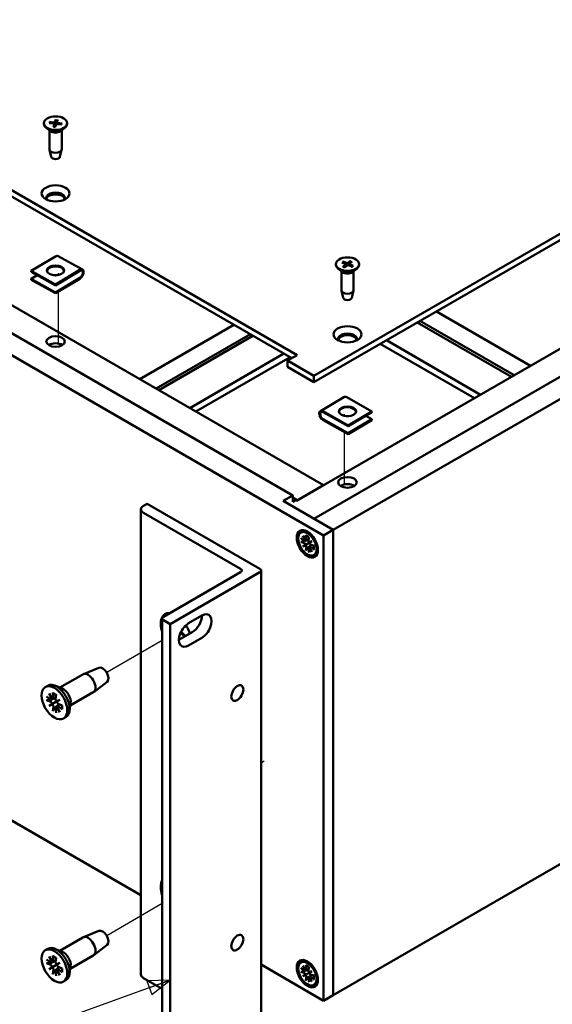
# Model space of a CAD drawing. Header units: millimetres. Extents: x 4 to 1435, y 25 to 906.
# Tile 12 of 14: x 1067 to 1187, y 558 to 780. Entities that reach past the tile are written whole.
import ezdxf

# ---------------------------------------------------------------- set-up
doc = ezdxf.new("R2010")
doc.units = ezdxf.units.MM
doc.header["$LTSCALE"] = 1.666667
for name, color, linetype, lineweight in [('Symbol (ANSI)', 7, 'Continuous', 25), ('Tweak Trail (ANSI)', 7, 'Continuous', 25), ('Visible (ANSI)', 7, 'Continuous', 50)]:
    doc.layers.add(name, color=color, linetype=linetype, lineweight=lineweight)
doc.styles.add('Note Text (ANSI)', font='tahoma.ttf')
doc.dimstyles.new('Default - mm (ANSI)$7', dxfattribs={"dimscale": 1.666667, "dimtxt": 5, "dimasz": 3, "dimexe": 3.175, "dimexo": 1.6002, "dimgap": 0.8, "dimtad": 0, "dimtih": 1, "dimtoh": 1, "dimrnd": 1e-08, "dimzin": 0, "dimdsep": 46, "dimtxsty": 'Note Text (ANSI)', "dimcen": 0.09, "dimdle": 10, "dimclrd": 256, "dimclre": 256, "dimclrt": 256, "dimadec": 1, "dimazin": 0, "dimtfac": 0.6096, "dimtofl": 0, "dimtmove": 0, "dimatfit": 3, "dimldrblk": 'Filled-1', "dimfxl": 1, "dimtolj": 1, "dimtzin": 0, "dimlwd": -1, "dimlwe": -1, "dimarcsym": 0})

# ---------------------------------------------------------------- blocks, each defined once
blk = doc.blocks.new('Filled-1')
at = {"color": 0}
for p, q in [((0, 0), (-1, 0.333)), ((-1, 0.333), (-1, -0.333)), ((-1, 0), (0, 0)), ((-1, -0.333), (0, 0))]:
    blk.add_line(p, q, dxfattribs=at)
at = {"color": 0, "flags": 128}
blk.add_lwpolyline([(-1, -0.333), (0, 0), (-1, 0.333), (-1, -0.333)], dxfattribs=at)
at = {"color": 0}
blk.add_solid([(-1, -0.333), (0, 0), (-1, 0.333), (-1, -0.333)], dxfattribs=at)

msp = doc.modelspace()

# ---------------------------------------------------------------- linework, layer by layer
at = {"layer": 'Tweak Trail (ANSI)'}
for p, q in [((1076.105, 722.386), (1076.105, 722.785)), ((1076.105, 706.999), (1076.105, 718.688)), ((1140.458, 690.69), (1140.458, 691.072)), ((1140.458, 675.287), (1140.458, 687.074)), ((1104.96, 643.358), (1104.111, 642.868)), ((1099.471, 640.189), (1086.961, 632.966)), ((1122.413, 613.027), (1121.675, 612.601)), ((1099.471, 581.008), (1086.961, 573.785))]:
    msp.add_line(p, q, dxfattribs=at)
at = {"layer": 'Visible (ANSI)'}
for p, q in [((1133.576, 699.733), (1272.313, 779.833)), ((1272.313, 778.412), (1133.576, 698.312)), ((1012.47, 772.159), (1129.833, 704.399)), ((1128.603, 703.689), (1012.47, 770.738)), ((1072.834, 756.551), (1072.834, 756.423)), ((1074.351, 754.737), (1073.345, 755.525)), ((1073.992, 756.585), (1074.99, 756.46)), ((1074.075, 756.834), (1075.082, 756.736)), ((1074.969, 755.753), (1075.137, 756.334)), ((1075.14, 756.354), (1075.153, 755.74)), ((1075.516, 757.397), (1075.3, 756.821)), ((1075.375, 755.798), (1075.359, 755.723)), ((1075.4, 755.705), (1075.616, 756.281)), ((1075.776, 756.751), (1075.767, 756.366)), ((1075.947, 757.349), (1075.778, 756.768)), ((1076.84, 756.269), (1075.834, 756.366)), ((1076.923, 756.518), (1075.926, 756.643)), ((1076.565, 754.737), (1077.57, 755.525)), ((1078.082, 756.551), (1078.082, 756.423)), ((1074.083, 754.947), (1074.083, 750.697)), ((1076.833, 754.947), (1076.833, 750.697)), ((1074.498, 748.955), (1074.096, 750.586)), ((1076.418, 748.955), (1076.819, 750.586)), ((1129.676, 671.593), (1263.355, 748.773)), ((1133.576, 667.57), (1273.338, 748.262)), ((1137.916, 665.064), (1277.679, 745.756)), ((996.851, 744.002), (1135.746, 663.811)), ((1019.415, 742.261), (1135.753, 675.094)), ((1012.47, 739.996), (1128.808, 672.828)), ((1075.463, 726.596), (1069.992, 723.322)), ((1081.514, 723.623), (1076.054, 726.665)), ((1138.503, 724.851), (1138.503, 724.723)), ((1139.834, 725.251), (1140.637, 724.887)), ((1140.082, 724.256), (1140.674, 724.736)), ((1140.097, 725.454), (1140.929, 725.112)), ((1140.434, 724.104), (1141.064, 724.568)), ((1140.71, 724.801), (1140.72, 724.314)), ((1141.82, 725.597), (1141.189, 725.134)), ((1142.156, 724.248), (1141.325, 724.589)), ((1141.544, 724.903), (1141.536, 724.503)), ((1142.171, 725.445), (1141.579, 724.965)), ((1142.42, 724.451), (1141.617, 724.815)), ((1143.751, 724.851), (1143.751, 724.723)), ((1075.453, 720.28), (1069.992, 723.322)), ((1069.992, 723.322), (1069.992, 723.12)), ((1075.453, 720.078), (1069.992, 723.12)), ((1071.358, 722.359), (1069.992, 721.542)), ((1074.358, 724.154), (1073.83, 723.838)), ((1075.453, 720.28), (1080.923, 723.553)), ((1080.923, 723.351), (1075.453, 720.078)), ((1140.02, 723.037), (1139.015, 723.824)), ((1139.752, 723.247), (1139.752, 718.997)), ((1142.234, 723.037), (1143.239, 723.824)), ((1142.502, 723.247), (1142.502, 718.997)), ((1075.453, 718.5), (1069.992, 721.542)), ((1069.992, 721.542), (1069.992, 721.34)), ((1075.453, 718.297), (1069.992, 721.34)), ((1075.453, 718.5), (1080.923, 721.773)), ((1080.923, 721.571), (1075.453, 718.297)), ((1075.453, 720.078), (1075.453, 720.28)), ((1075.453, 718.297), (1075.453, 718.5)), ((1140.167, 717.254), (1139.766, 718.885)), ((1142.087, 717.254), (1142.488, 718.885)), ((1182.313, 701.983), (1161.123, 714.217)), ((1115.577, 711.21), (1094.387, 698.976)), ((1178.025, 699.507), (1156.835, 711.741)), ((1178.608, 699.844), (1157.419, 712.078)), ((1119.281, 709.071), (1098.092, 696.837)), ((1119.865, 708.734), (1098.675, 696.5)), ((1169.671, 694.684), (1148.481, 706.918)), ((1171.06, 695.486), (1149.87, 707.72)), ((1126.83, 704.713), (1105.64, 692.479)), ((1129.833, 704.399), (1127.663, 703.147)), ((1128.219, 703.911), (1107.029, 691.677)), ((1127.663, 703.147), (1133.576, 699.733)), ((1127.663, 701.726), (1127.663, 703.147)), ((1133.576, 698.312), (1127.663, 701.726)), ((1133.576, 698.312), (1133.576, 699.733)), ((1140.33, 694.946), (1135.038, 691.806)), ((1146.596, 691.722), (1140.949, 694.894)), ((1135.658, 691.753), (1141.305, 688.581)), ((1141.305, 688.379), (1135.658, 691.551)), ((1146.596, 691.722), (1141.305, 688.581)), ((1146.596, 691.52), (1141.305, 688.379)), ((1142.844, 692.049), (1141.969, 692.54)), ((1146.596, 691.52), (1146.596, 691.722)), ((1135.658, 689.973), (1141.305, 686.801)), ((1141.305, 686.599), (1135.658, 689.77)), ((1146.596, 689.941), (1141.305, 686.801)), ((1146.596, 689.739), (1141.305, 686.599)), ((1146.596, 689.941), (1145.23, 690.709)), ((1146.596, 689.739), (1146.596, 689.941)), ((1141.305, 688.581), (1141.305, 688.379)), ((1141.305, 686.801), (1141.305, 686.599)), ((1129.676, 671.585), (1135.753, 675.094)), ((1126.638, 671.575), (1128.808, 672.828)), ((1137.916, 665.064), (1126.638, 671.575)), ((1128.808, 672.828), (1128.808, 671.385)), ((1128.808, 672.387), (1129.676, 671.886)), ((1128.808, 671.385), (1129.676, 671.886)), ((1129.676, 671.886), (1129.676, 671.585)), ((1094.663, 669.708), (1094.663, 565.059)), ((1096.032, 670.961), (1095.229, 670.498)), ((1095.229, 668.919), (1117.051, 656.32)), ((1121.391, 656.32), (1096.032, 670.961)), ((1133.576, 667.57), (1137.916, 665.064)), ((1130.639, 664.467), (1131.014, 664.683)), ((1135.746, 663.811), (1137.916, 665.064)), ((1137.916, 560.415), (1137.916, 665.064)), ((1137.916, 665.064), (1137.916, 560.415)), ((1130.599, 663.234), (1131.402, 662.584)), ((1130.599, 662.372), (1131.402, 662.093)), ((1131.069, 663.722), (1131.738, 662.696)), ((1131.623, 662.629), (1131.069, 663.722)), ((1131.563, 662.542), (1132.366, 662.897)), ((1131.727, 663.885), (1131.887, 662.864)), ((1131.744, 661.731), (1132.709, 662.288)), ((1131.827, 662.695), (1132.373, 662.936)), ((1132.473, 663.454), (1132.312, 662.619)), ((1132.461, 662.278), (1133.131, 662.532)), ((1133.131, 662.532), (1132.577, 662.078)), ((1133.131, 662.532), (1132.708, 662.288)), ((1135.746, 559.162), (1135.746, 663.811)), ((1131.069, 661.341), (1131.623, 661.794)), ((1131.069, 661.341), (1131.744, 661.731)), ((1131.738, 661.594), (1131.069, 661.341)), ((1131.727, 660.419), (1131.887, 661.254)), ((1132.473, 659.988), (1132.312, 661.008)), ((1132.356, 661.168), (1133.065, 661.686)), ((1133.131, 660.15), (1132.461, 661.177)), ((1132.577, 661.244), (1133.131, 660.15)), ((1132.62, 661.321), (1133.103, 661.673)), ((1133.601, 661.501), (1132.797, 661.779)), ((1133.601, 660.639), (1132.797, 661.288)), ((1133.561, 659.406), (1133.936, 659.623)), ((1121.675, 655.926), (1121.675, 551.276)), ((1117.051, 655.531), (1099.754, 645.545)), ((1101.241, 643.897), (1121.391, 655.531)), ((1099.471, 645.15), (1099.471, 540.501)), ((1099.754, 644.755), (1101.241, 643.897)), ((1105.39, 644.087), (1108.377, 645.812)), ((1101.241, 643.897), (1101.241, 539.248)), ((1103.22, 640.328), (1106.207, 642.053)), ((1108.377, 640.8), (1105.39, 639.075)), ((1137.916, 560.415), (1277.679, 641.107)), ((996.851, 639.353), (1094.663, 582.881)), ((1085.219, 634.052), (1081.718, 632.624)), ((1076.433, 629.581), (1081.622, 632.577)), ((1073.157, 629.717), (1073.692, 630.026)), ((1076.969, 629.365), (1075.303, 630.035)), ((1087.03, 630.914), (1084.043, 628.597)), ((1073.433, 627.623), (1074.375, 626.925)), ((1073.986, 628.282), (1074.752, 627.085)), ((1074.64, 627.02), (1073.986, 628.282)), ((1074.561, 626.882), (1075.474, 627.286)), ((1074.833, 628.432), (1074.967, 627.267)), ((1074.891, 627.072), (1075.481, 627.333)), ((1075.57, 628.007), (1075.436, 626.996)), ((1075.651, 626.566), (1076.417, 626.878)), ((1076.417, 626.878), (1075.763, 626.372)), ((1076.417, 626.878), (1075.903, 626.582)), ((1078.765, 625.541), (1083.955, 628.537)), ((1073.433, 626.773), (1074.375, 626.383)), ((1073.986, 625.475), (1074.64, 625.982)), ((1073.986, 625.475), (1074.745, 625.913)), ((1074.752, 625.788), (1073.986, 625.475)), ((1074.745, 625.913), (1075.903, 626.582)), ((1074.833, 624.347), (1074.967, 625.358)), ((1075.57, 623.921), (1075.436, 625.087)), ((1075.492, 625.27), (1076.299, 625.859)), ((1076.417, 624.072), (1075.651, 625.268)), ((1075.763, 625.333), (1076.417, 624.072)), ((1075.821, 625.46), (1076.342, 625.84)), ((1076.97, 625.581), (1076.028, 625.97)), ((1076.97, 624.73), (1076.028, 625.428)), ((1078.846, 626.113), (1078.594, 624.336)), ((1077.246, 622.636), (1077.78, 622.945)), ((1085.219, 574.871), (1081.718, 573.443)), ((1076.433, 570.4), (1081.622, 573.396)), ((1087.03, 571.734), (1084.043, 569.416)), ((1073.157, 570.536), (1073.692, 570.845)), ((1074.833, 569.251), (1074.967, 568.086)), ((1076.969, 570.184), (1075.303, 570.855)), ((1078.765, 566.36), (1083.955, 569.356)), ((1073.433, 568.442), (1074.375, 567.744)), ((1073.433, 567.592), (1074.375, 567.202)), ((1073.986, 569.101), (1074.752, 567.904)), ((1074.64, 567.84), (1073.986, 569.101)), ((1074.561, 567.701), (1075.474, 568.105)), ((1074.745, 566.732), (1075.903, 567.401)), ((1074.891, 567.891), (1075.481, 568.152)), ((1075.57, 568.826), (1075.436, 567.815)), ((1075.651, 567.385), (1076.417, 567.698)), ((1076.417, 567.698), (1075.763, 567.191)), ((1076.417, 567.698), (1075.903, 567.401)), ((1121.675, 567.286), (1135.746, 559.162)), ((1130.639, 567.777), (1131.014, 567.993)), ((1131.069, 567.032), (1131.738, 566.006)), ((1131.623, 565.939), (1131.069, 567.032)), ((1131.727, 567.195), (1131.887, 566.174)), ((1073.986, 566.294), (1074.64, 566.801)), ((1073.986, 566.294), (1074.745, 566.732)), ((1074.752, 566.607), (1073.986, 566.294)), ((1074.833, 565.166), (1074.967, 566.177)), ((1075.57, 564.741), (1075.436, 565.906)), ((1075.492, 566.089), (1076.299, 566.678)), ((1076.417, 564.891), (1075.651, 566.087)), ((1075.763, 566.152), (1076.417, 564.891)), ((1075.821, 566.279), (1076.342, 566.66)), ((1076.97, 566.4), (1076.028, 566.789)), ((1076.97, 565.549), (1076.028, 566.248)), ((1078.846, 566.932), (1078.594, 565.155)), ((1130.599, 566.544), (1131.402, 565.895)), ((1130.599, 565.682), (1131.402, 565.403)), ((1131.069, 564.651), (1131.623, 565.104)), ((1131.069, 564.651), (1131.744, 565.041)), ((1131.738, 564.904), (1131.069, 564.651)), ((1131.563, 565.852), (1132.366, 566.207)), ((1131.744, 565.041), (1132.709, 565.598)), ((1131.827, 566.005), (1132.373, 566.246)), ((1132.473, 566.764), (1132.312, 565.929)), ((1132.356, 564.478), (1133.065, 564.996)), ((1132.461, 565.588), (1133.131, 565.842)), ((1133.131, 565.842), (1132.577, 565.388)), ((1132.62, 564.631), (1133.103, 564.983)), ((1133.131, 565.842), (1132.708, 565.598)), ((1133.601, 564.811), (1132.797, 565.089)), ((1077.246, 563.455), (1077.78, 563.764)), ((1095.229, 564.27), (1099.471, 561.821)), ((1131.727, 563.729), (1131.887, 564.564)), ((1132.473, 563.298), (1132.312, 564.318)), ((1133.131, 563.46), (1132.461, 564.487)), ((1132.577, 564.554), (1133.131, 563.46)), ((1133.601, 563.949), (1132.797, 564.598)), ((1133.561, 562.716), (1133.936, 562.933)), ((1137.916, 560.415), (1135.746, 559.162))]:
    msp.add_line(p, q, dxfattribs=at)
at = {"layer": 'Visible (ANSI)', "flags": 128}
for points in [[(1074.075, 756.834), (1074.079, 756.833), (1074.083, 756.833), (1074.087, 756.832), (1074.091, 756.831), (1074.095, 756.83), (1074.099, 756.828), (1074.103, 756.827), (1074.107, 756.826), (1074.111, 756.824), (1074.114, 756.822), (1074.118, 756.82), (1074.121, 756.818), (1074.125, 756.816), (1074.128, 756.814), (1074.132, 756.811), (1074.135, 756.809), (1074.138, 756.806), (1074.14, 756.804), (1074.143, 756.801), (1074.145, 756.798), (1074.148, 756.795), (1074.15, 756.792), (1074.152, 756.789), (1074.154, 756.785)], [(1074.289, 756.547), (1074.284, 756.557), (1074.278, 756.566), (1074.273, 756.576), (1074.268, 756.585), (1074.262, 756.595), (1074.257, 756.604), (1074.251, 756.614), (1074.246, 756.624), (1074.24, 756.633), (1074.235, 756.643), (1074.229, 756.653), (1074.224, 756.663), (1074.218, 756.673), (1074.212, 756.683), (1074.207, 756.693), (1074.201, 756.703), (1074.195, 756.713), (1074.189, 756.723), (1074.184, 756.733), (1074.178, 756.744), (1074.172, 756.754), (1074.166, 756.765), (1074.16, 756.775), (1074.154, 756.786)], [(1074.969, 755.753), (1074.969, 755.754), (1074.969, 755.755), (1074.97, 755.757), (1074.97, 755.758), (1074.971, 755.759), (1074.971, 755.76), (1074.971, 755.761), (1074.972, 755.762), (1074.972, 755.763), (1074.973, 755.764), (1074.973, 755.765), (1074.973, 755.765), (1074.974, 755.766), (1074.974, 755.767), (1074.974, 755.767), (1074.975, 755.768), (1074.975, 755.768), (1074.976, 755.768), (1074.976, 755.769), (1074.976, 755.769), (1074.977, 755.769), (1074.977, 755.769), (1074.977, 755.769), (1074.978, 755.769)], [(1075.406, 755.721), (1075.188, 755.736), (1074.978, 755.769)], [(1075.499, 757.312), (1075.492, 757.224), (1075.485, 757.139), (1075.479, 757.057), (1075.472, 756.977), (1075.466, 756.9), (1075.46, 756.825), (1075.454, 756.753), (1075.448, 756.683), (1075.443, 756.615), (1075.437, 756.549), (1075.432, 756.485), (1075.427, 756.423), (1075.422, 756.363), (1075.417, 756.304), (1075.412, 756.247), (1075.408, 756.192), (1075.403, 756.138), (1075.399, 756.085), (1075.395, 756.034), (1075.391, 755.985), (1075.387, 755.936), (1075.383, 755.889), (1075.379, 755.843), (1075.375, 755.798)], [(1075.499, 757.312), (1075.5, 757.316), (1075.5, 757.32), (1075.501, 757.324), (1075.501, 757.329), (1075.502, 757.333), (1075.502, 757.337), (1075.503, 757.34), (1075.503, 757.344), (1075.504, 757.348), (1075.504, 757.352), (1075.505, 757.356), (1075.506, 757.36), (1075.507, 757.364), (1075.507, 757.367), (1075.508, 757.371), (1075.509, 757.374), (1075.51, 757.377), (1075.51, 757.381), (1075.511, 757.384), (1075.512, 757.387), (1075.513, 757.39), (1075.514, 757.392), (1075.515, 757.395), (1075.516, 757.397)], [(1076.845, 756.487), (1076.839, 756.478), (1076.833, 756.469), (1076.827, 756.46), (1076.821, 756.451), (1076.815, 756.442), (1076.81, 756.433), (1076.804, 756.425), (1076.798, 756.416), (1076.793, 756.407), (1076.787, 756.398), (1076.781, 756.39), (1076.776, 756.381), (1076.77, 756.373), (1076.765, 756.364), (1076.759, 756.356), (1076.754, 756.347), (1076.748, 756.339), (1076.743, 756.33), (1076.737, 756.322), (1076.732, 756.314), (1076.727, 756.306), (1076.721, 756.297), (1076.716, 756.289), (1076.711, 756.281)], [(1076.845, 756.487), (1076.847, 756.49), (1076.849, 756.493), (1076.851, 756.495), (1076.853, 756.498), (1076.856, 756.5), (1076.859, 756.502), (1076.861, 756.504), (1076.864, 756.506), (1076.867, 756.508), (1076.87, 756.51), (1076.874, 756.511), (1076.877, 756.513), (1076.881, 756.514), (1076.884, 756.515), (1076.888, 756.516), (1076.892, 756.517), (1076.895, 756.517), (1076.899, 756.518), (1076.903, 756.518), (1076.907, 756.518), (1076.911, 756.519), (1076.915, 756.518), (1076.919, 756.518), (1076.923, 756.518)], [(1140.082, 724.256), (1140.084, 724.258), (1140.086, 724.259), (1140.087, 724.26), (1140.089, 724.261), (1140.091, 724.262), (1140.093, 724.263), (1140.094, 724.264), (1140.096, 724.265), (1140.098, 724.266), (1140.099, 724.266), (1140.101, 724.267), (1140.103, 724.267), (1140.104, 724.267), (1140.106, 724.268), (1140.107, 724.268), (1140.109, 724.268), (1140.11, 724.268), (1140.112, 724.267), (1140.113, 724.267), (1140.115, 724.267), (1140.116, 724.266), (1140.117, 724.266), (1140.119, 724.265), (1140.12, 724.265)], [(1140.097, 725.454), (1140.101, 725.452), (1140.104, 725.451), (1140.107, 725.449), (1140.111, 725.447), (1140.114, 725.445), (1140.117, 725.443), (1140.121, 725.44), (1140.124, 725.438), (1140.127, 725.436), (1140.13, 725.433), (1140.133, 725.43), (1140.135, 725.427), (1140.138, 725.424), (1140.141, 725.421), (1140.144, 725.418), (1140.146, 725.415), (1140.149, 725.411), (1140.151, 725.408), (1140.153, 725.405), (1140.155, 725.401), (1140.157, 725.398), (1140.159, 725.394), (1140.161, 725.39), (1140.162, 725.386)], [(1140.454, 724.119), (1140.276, 724.185), (1140.12, 724.265)], [(1140.303, 725.038), (1140.297, 725.052), (1140.292, 725.065), (1140.286, 725.079), (1140.281, 725.092), (1140.275, 725.106), (1140.27, 725.12), (1140.264, 725.134), (1140.258, 725.148), (1140.253, 725.162), (1140.247, 725.177), (1140.241, 725.191), (1140.235, 725.205), (1140.229, 725.22), (1140.223, 725.235), (1140.218, 725.249), (1140.212, 725.264), (1140.206, 725.279), (1140.199, 725.294), (1140.193, 725.309), (1140.187, 725.325), (1140.181, 725.34), (1140.175, 725.355), (1140.169, 725.371), (1140.162, 725.386)], [(1141.54, 724.708), (1141.538, 724.7), (1141.535, 724.692), (1141.533, 724.684), (1141.531, 724.676), (1141.529, 724.668), (1141.526, 724.66), (1141.524, 724.652), (1141.522, 724.644), (1141.52, 724.637), (1141.517, 724.629), (1141.515, 724.621), (1141.513, 724.613), (1141.511, 724.606), (1141.509, 724.598), (1141.506, 724.59), (1141.504, 724.583), (1141.502, 724.575), (1141.5, 724.568), (1141.498, 724.56), (1141.496, 724.553), (1141.493, 724.545), (1141.491, 724.538), (1141.489, 724.53), (1141.487, 724.523)], [(1141.771, 725.52), (1141.764, 725.496), (1141.757, 725.472), (1141.75, 725.449), (1141.744, 725.425), (1141.737, 725.402), (1141.731, 725.379), (1141.724, 725.356), (1141.718, 725.334), (1141.712, 725.312), (1141.705, 725.29), (1141.699, 725.268), (1141.693, 725.246), (1141.687, 725.224), (1141.681, 725.203), (1141.675, 725.182), (1141.669, 725.161), (1141.663, 725.141), (1141.657, 725.12), (1141.651, 725.1), (1141.646, 725.08), (1141.64, 725.06), (1141.634, 725.04), (1141.629, 725.02), (1141.623, 725.001)], [(1141.771, 725.52), (1141.772, 725.524), (1141.773, 725.528), (1141.775, 725.532), (1141.776, 725.536), (1141.778, 725.54), (1141.779, 725.544), (1141.781, 725.547), (1141.783, 725.551), (1141.784, 725.554), (1141.787, 725.558), (1141.789, 725.561), (1141.791, 725.565), (1141.793, 725.568), (1141.795, 725.572), (1141.797, 725.575), (1141.8, 725.577), (1141.802, 725.58), (1141.804, 725.583), (1141.807, 725.586), (1141.809, 725.588), (1141.812, 725.591), (1141.815, 725.593), (1141.817, 725.595), (1141.82, 725.597)], [(1142.36, 724.445), (1142.256, 724.348), (1142.126, 724.26)], [(1142.36, 724.445), (1142.362, 724.446), (1142.364, 724.448), (1142.366, 724.45), (1142.368, 724.451), (1142.369, 724.452), (1142.372, 724.453), (1142.374, 724.454), (1142.376, 724.455), (1142.379, 724.456), (1142.381, 724.456), (1142.384, 724.457), (1142.386, 724.457), (1142.389, 724.457), (1142.391, 724.458), (1142.394, 724.457), (1142.397, 724.457), (1142.399, 724.457), (1142.402, 724.456), (1142.405, 724.456), (1142.408, 724.455), (1142.411, 724.454), (1142.414, 724.453), (1142.417, 724.452), (1142.42, 724.451)], [(1130.801, 662.383), (1130.792, 662.38), (1130.783, 662.377), (1130.774, 662.374), (1130.765, 662.372), (1130.756, 662.37), (1130.747, 662.368), (1130.738, 662.366), (1130.73, 662.365), (1130.721, 662.363), (1130.711, 662.362), (1130.702, 662.362), (1130.693, 662.361), (1130.684, 662.361), (1130.675, 662.36), (1130.667, 662.361), (1130.659, 662.361), (1130.651, 662.361), (1130.643, 662.362), (1130.635, 662.363), (1130.627, 662.365), (1130.619, 662.366), (1130.612, 662.368), (1130.605, 662.37), (1130.599, 662.372)], [(1130.801, 662.383), (1130.828, 662.392), (1130.854, 662.401), (1130.881, 662.411), (1130.907, 662.42), (1130.933, 662.429), (1130.959, 662.438), (1130.984, 662.447), (1131.01, 662.456), (1131.035, 662.465), (1131.06, 662.474), (1131.085, 662.483), (1131.11, 662.491), (1131.134, 662.5), (1131.159, 662.509), (1131.183, 662.517), (1131.207, 662.526), (1131.231, 662.534), (1131.254, 662.542), (1131.278, 662.551), (1131.301, 662.559), (1131.325, 662.567), (1131.348, 662.575), (1131.371, 662.583), (1131.394, 662.591)], [(1131.813, 663.774), (1131.807, 663.775), (1131.802, 663.777), (1131.796, 663.78), (1131.791, 663.782), (1131.787, 663.785), (1131.782, 663.788), (1131.777, 663.792), (1131.773, 663.795), (1131.768, 663.8), (1131.764, 663.804), (1131.76, 663.808), (1131.756, 663.813), (1131.752, 663.818), (1131.749, 663.823), (1131.746, 663.828), (1131.743, 663.833), (1131.74, 663.839), (1131.738, 663.845), (1131.735, 663.852), (1131.733, 663.858), (1131.731, 663.865), (1131.729, 663.871), (1131.728, 663.878), (1131.727, 663.885)], [(1131.813, 663.774), (1131.968, 663.717), (1132.131, 663.636), (1132.297, 663.53), (1132.463, 663.401)], [(1131.727, 660.419), (1131.728, 660.425), (1131.73, 660.432), (1131.732, 660.439), (1131.734, 660.447), (1131.737, 660.454), (1131.74, 660.461), (1131.744, 660.469), (1131.747, 660.476), (1131.751, 660.483), (1131.755, 660.49), (1131.759, 660.498), (1131.764, 660.506), (1131.769, 660.513), (1131.775, 660.521), (1131.78, 660.528), (1131.786, 660.535), (1131.791, 660.542), (1131.797, 660.549), (1131.803, 660.556), (1131.81, 660.563), (1131.816, 660.569), (1131.823, 660.576), (1131.83, 660.582), (1131.837, 660.588)], [(1132.314, 660.997), (1132.296, 660.981), (1132.277, 660.966), (1132.259, 660.95), (1132.24, 660.934), (1132.221, 660.917), (1132.202, 660.901), (1132.183, 660.885), (1132.164, 660.868), (1132.144, 660.852), (1132.125, 660.835), (1132.105, 660.818), (1132.085, 660.801), (1132.066, 660.784), (1132.045, 660.767), (1132.025, 660.75), (1132.005, 660.732), (1131.984, 660.715), (1131.964, 660.697), (1131.943, 660.679), (1131.922, 660.661), (1131.901, 660.643), (1131.88, 660.625), (1131.859, 660.607), (1131.837, 660.588)], [(1133.601, 660.639), (1133.595, 660.643), (1133.59, 660.648), (1133.585, 660.653), (1133.581, 660.658), (1133.576, 660.663), (1133.572, 660.668), (1133.568, 660.673), (1133.564, 660.679), (1133.561, 660.684), (1133.558, 660.689), (1133.556, 660.694), (1133.553, 660.7), (1133.551, 660.706), (1133.549, 660.712), (1133.548, 660.717), (1133.546, 660.723), (1133.545, 660.729), (1133.545, 660.735), (1133.544, 660.741), (1133.544, 660.746), (1133.545, 660.752), (1133.545, 660.757), (1133.546, 660.763), (1133.548, 660.769)], [(1133.55, 661.518), (1133.579, 661.31), (1133.587, 661.113), (1133.576, 660.932), (1133.547, 660.769)], [(1073.636, 626.775), (1073.666, 626.784), (1073.695, 626.794), (1073.724, 626.803), (1073.753, 626.813), (1073.781, 626.822), (1073.81, 626.831), (1073.838, 626.84), (1073.866, 626.849), (1073.894, 626.859), (1073.921, 626.868), (1073.949, 626.877), (1073.976, 626.885), (1074.003, 626.894), (1074.03, 626.903), (1074.057, 626.912), (1074.083, 626.92), (1074.11, 626.929), (1074.136, 626.938), (1074.162, 626.946), (1074.188, 626.955), (1074.214, 626.963), (1074.239, 626.971), (1074.265, 626.98), (1074.29, 626.988)], [(1074.909, 628.324), (1074.904, 628.326), (1074.899, 628.328), (1074.894, 628.33), (1074.89, 628.333), (1074.885, 628.336), (1074.881, 628.339), (1074.877, 628.342), (1074.873, 628.346), (1074.869, 628.35), (1074.865, 628.354), (1074.861, 628.359), (1074.858, 628.363), (1074.855, 628.368), (1074.852, 628.373), (1074.849, 628.378), (1074.847, 628.383), (1074.844, 628.389), (1074.842, 628.394), (1074.84, 628.401), (1074.838, 628.407), (1074.836, 628.413), (1074.835, 628.419), (1074.834, 628.426), (1074.833, 628.432)], [(1074.909, 628.324), (1075.068, 628.261), (1075.231, 628.178), (1075.397, 628.074), (1075.562, 627.951)], [(1073.636, 626.775), (1073.628, 626.772), (1073.618, 626.769), (1073.609, 626.767), (1073.6, 626.765), (1073.591, 626.763), (1073.582, 626.761), (1073.573, 626.76), (1073.564, 626.759), (1073.555, 626.758), (1073.546, 626.757), (1073.537, 626.757), (1073.527, 626.757), (1073.518, 626.757), (1073.509, 626.757), (1073.501, 626.757), (1073.493, 626.758), (1073.485, 626.759), (1073.477, 626.761), (1073.469, 626.762), (1073.461, 626.764), (1073.453, 626.766), (1073.446, 626.768), (1073.439, 626.77), (1073.433, 626.773)], [(1075.448, 624.982), (1075.428, 624.964), (1075.409, 624.946), (1075.389, 624.928), (1075.368, 624.91), (1075.348, 624.892), (1075.328, 624.873), (1075.307, 624.855), (1075.287, 624.836), (1075.266, 624.818), (1075.245, 624.799), (1075.224, 624.78), (1075.203, 624.761), (1075.181, 624.742), (1075.16, 624.722), (1075.138, 624.703), (1075.116, 624.684), (1075.094, 624.664), (1075.072, 624.644), (1075.05, 624.624), (1075.028, 624.604), (1075.005, 624.584), (1074.983, 624.563), (1074.96, 624.543), (1074.937, 624.522)], [(1076.97, 624.73), (1076.965, 624.734), (1076.961, 624.738), (1076.956, 624.742), (1076.951, 624.747), (1076.947, 624.752), (1076.942, 624.756), (1076.938, 624.761), (1076.935, 624.766), (1076.931, 624.771), (1076.928, 624.776), (1076.926, 624.781), (1076.923, 624.786), (1076.921, 624.791), (1076.919, 624.796), (1076.917, 624.802), (1076.916, 624.807), (1076.915, 624.813), (1076.914, 624.818), (1076.913, 624.823), (1076.913, 624.829), (1076.913, 624.834), (1076.913, 624.839), (1076.914, 624.844), (1076.915, 624.85)], [(1076.919, 625.602), (1076.942, 625.397), (1076.949, 625.202), (1076.94, 625.018), (1076.915, 624.85)], [(1074.833, 624.347), (1074.834, 624.353), (1074.836, 624.361), (1074.837, 624.368), (1074.84, 624.376), (1074.842, 624.383), (1074.845, 624.391), (1074.848, 624.399), (1074.851, 624.406), (1074.854, 624.414), (1074.858, 624.421), (1074.862, 624.429), (1074.867, 624.437), (1074.872, 624.445), (1074.877, 624.453), (1074.882, 624.46), (1074.887, 624.468), (1074.892, 624.475), (1074.898, 624.482), (1074.904, 624.489), (1074.91, 624.496), (1074.917, 624.503), (1074.923, 624.509), (1074.93, 624.516), (1074.937, 624.522)], [(1074.909, 569.143), (1074.904, 569.145), (1074.899, 569.147), (1074.894, 569.15), (1074.89, 569.152), (1074.885, 569.155), (1074.881, 569.158), (1074.877, 569.162), (1074.873, 569.165), (1074.869, 569.169), (1074.865, 569.174), (1074.861, 569.178), (1074.858, 569.182), (1074.855, 569.187), (1074.852, 569.192), (1074.849, 569.197), (1074.847, 569.202), (1074.844, 569.208), (1074.842, 569.214), (1074.84, 569.22), (1074.838, 569.226), (1074.836, 569.232), (1074.835, 569.239), (1074.834, 569.245), (1074.833, 569.251)], [(1073.636, 567.594), (1073.628, 567.591), (1073.618, 567.589), (1073.609, 567.586), (1073.6, 567.584), (1073.591, 567.582), (1073.582, 567.581), (1073.573, 567.579), (1073.564, 567.578), (1073.555, 567.577), (1073.546, 567.577), (1073.537, 567.576), (1073.527, 567.576), (1073.518, 567.576), (1073.509, 567.576), (1073.501, 567.577), (1073.493, 567.577), (1073.485, 567.578), (1073.477, 567.58), (1073.469, 567.581), (1073.461, 567.583), (1073.453, 567.585), (1073.446, 567.587), (1073.439, 567.589), (1073.433, 567.592)], [(1073.636, 567.594), (1073.666, 567.603), (1073.695, 567.613), (1073.724, 567.622), (1073.753, 567.632), (1073.781, 567.641), (1073.81, 567.65), (1073.838, 567.66), (1073.866, 567.669), (1073.894, 567.678), (1073.921, 567.687), (1073.949, 567.696), (1073.976, 567.705), (1074.003, 567.713), (1074.03, 567.722), (1074.057, 567.731), (1074.083, 567.74), (1074.11, 567.748), (1074.136, 567.757), (1074.162, 567.765), (1074.188, 567.774), (1074.214, 567.782), (1074.239, 567.79), (1074.265, 567.799), (1074.29, 567.807)], [(1074.909, 569.143), (1075.068, 569.081), (1075.231, 568.997), (1075.397, 568.893), (1075.562, 568.77)], [(1131.813, 567.084), (1131.807, 567.086), (1131.802, 567.088), (1131.796, 567.09), (1131.791, 567.092), (1131.787, 567.095), (1131.782, 567.098), (1131.777, 567.102), (1131.773, 567.105), (1131.768, 567.11), (1131.764, 567.114), (1131.76, 567.118), (1131.756, 567.123), (1131.752, 567.128), (1131.749, 567.133), (1131.746, 567.138), (1131.743, 567.143), (1131.74, 567.149), (1131.738, 567.155), (1131.735, 567.162), (1131.733, 567.168), (1131.731, 567.175), (1131.729, 567.181), (1131.728, 567.188), (1131.727, 567.195)], [(1131.813, 567.084), (1131.968, 567.027), (1132.131, 566.946), (1132.297, 566.84), (1132.463, 566.711)], [(1074.833, 565.166), (1074.834, 565.173), (1074.836, 565.18), (1074.837, 565.187), (1074.84, 565.195), (1074.842, 565.203), (1074.845, 565.21), (1074.848, 565.218), (1074.851, 565.225), (1074.854, 565.233), (1074.858, 565.24), (1074.862, 565.248), (1074.867, 565.256), (1074.872, 565.264), (1074.877, 565.272), (1074.882, 565.279), (1074.887, 565.287), (1074.892, 565.294), (1074.898, 565.301), (1074.904, 565.308), (1074.91, 565.315), (1074.917, 565.322), (1074.923, 565.329), (1074.93, 565.335), (1074.937, 565.341)], [(1075.448, 565.801), (1075.428, 565.783), (1075.409, 565.765), (1075.389, 565.747), (1075.368, 565.729), (1075.348, 565.711), (1075.328, 565.693), (1075.307, 565.674), (1075.287, 565.656), (1075.266, 565.637), (1075.245, 565.618), (1075.224, 565.599), (1075.203, 565.58), (1075.181, 565.561), (1075.16, 565.542), (1075.138, 565.522), (1075.116, 565.503), (1075.094, 565.483), (1075.072, 565.463), (1075.05, 565.443), (1075.028, 565.423), (1075.005, 565.403), (1074.983, 565.383), (1074.96, 565.362), (1074.937, 565.341)], [(1076.97, 565.549), (1076.965, 565.553), (1076.961, 565.557), (1076.956, 565.562), (1076.951, 565.566), (1076.947, 565.571), (1076.942, 565.576), (1076.938, 565.58), (1076.935, 565.585), (1076.931, 565.59), (1076.928, 565.595), (1076.926, 565.6), (1076.923, 565.605), (1076.921, 565.61), (1076.919, 565.615), (1076.917, 565.621), (1076.916, 565.626), (1076.915, 565.632), (1076.914, 565.637), (1076.913, 565.643), (1076.913, 565.648), (1076.913, 565.653), (1076.913, 565.658), (1076.914, 565.663), (1076.915, 565.669)], [(1076.919, 566.421), (1076.942, 566.216), (1076.949, 566.021), (1076.94, 565.838), (1076.915, 565.669)], [(1130.801, 565.693), (1130.792, 565.69), (1130.783, 565.687), (1130.774, 565.684), (1130.765, 565.682), (1130.756, 565.68), (1130.747, 565.678), (1130.738, 565.676), (1130.73, 565.675), (1130.721, 565.674), (1130.711, 565.672), (1130.702, 565.672), (1130.693, 565.671), (1130.684, 565.671), (1130.675, 565.671), (1130.667, 565.671), (1130.659, 565.671), (1130.651, 565.672), (1130.643, 565.672), (1130.635, 565.673), (1130.627, 565.675), (1130.619, 565.676), (1130.612, 565.678), (1130.605, 565.68), (1130.599, 565.682)], [(1130.801, 565.693), (1130.828, 565.702), (1130.854, 565.711), (1130.881, 565.721), (1130.907, 565.73), (1130.933, 565.739), (1130.959, 565.748), (1130.984, 565.757), (1131.01, 565.766), (1131.035, 565.775), (1131.06, 565.784), (1131.085, 565.793), (1131.11, 565.801), (1131.134, 565.81), (1131.159, 565.819), (1131.183, 565.827), (1131.207, 565.836), (1131.231, 565.844), (1131.254, 565.852), (1131.278, 565.861), (1131.301, 565.869), (1131.325, 565.877), (1131.348, 565.885), (1131.371, 565.893), (1131.394, 565.901)], [(1133.55, 564.828), (1133.579, 564.62), (1133.587, 564.423), (1133.576, 564.242), (1133.547, 564.079)], [(1131.727, 563.729), (1131.728, 563.735), (1131.73, 563.742), (1131.732, 563.749), (1131.734, 563.757), (1131.737, 563.764), (1131.74, 563.771), (1131.744, 563.779), (1131.747, 563.786), (1131.751, 563.793), (1131.755, 563.801), (1131.759, 563.808), (1131.764, 563.816), (1131.769, 563.823), (1131.775, 563.831), (1131.78, 563.838), (1131.786, 563.845), (1131.791, 563.852), (1131.797, 563.859), (1131.803, 563.866), (1131.81, 563.873), (1131.816, 563.879), (1131.823, 563.886), (1131.83, 563.892), (1131.837, 563.898)], [(1132.314, 564.307), (1132.296, 564.291), (1132.277, 564.276), (1132.259, 564.26), (1132.24, 564.244), (1132.221, 564.227), (1132.202, 564.211), (1132.183, 564.195), (1132.164, 564.178), (1132.144, 564.162), (1132.125, 564.145), (1132.105, 564.128), (1132.085, 564.111), (1132.066, 564.094), (1132.045, 564.077), (1132.025, 564.06), (1132.005, 564.042), (1131.984, 564.025), (1131.964, 564.007), (1131.943, 563.989), (1131.922, 563.971), (1131.901, 563.953), (1131.88, 563.935), (1131.859, 563.917), (1131.837, 563.898)], [(1133.601, 563.949), (1133.595, 563.953), (1133.59, 563.958), (1133.585, 563.963), (1133.581, 563.968), (1133.576, 563.973), (1133.572, 563.978), (1133.568, 563.983), (1133.564, 563.989), (1133.561, 563.994), (1133.558, 563.999), (1133.556, 564.005), (1133.553, 564.01), (1133.551, 564.016), (1133.549, 564.022), (1133.548, 564.027), (1133.546, 564.033), (1133.545, 564.039), (1133.545, 564.045), (1133.544, 564.051), (1133.544, 564.056), (1133.545, 564.062), (1133.545, 564.067), (1133.546, 564.073), (1133.548, 564.079)]]:
    msp.add_lwpolyline(points, dxfattribs=at)
at = {"layer": 'Visible (ANSI)'}
for centre, major_axis in [((1075.458, 756.551), (-2.624, 0)), ((1075.458, 740.766), (-3.142, 0)), ((1075.458, 723.438), (-1.933, 0)), ((1141.127, 724.851), (2.624, 0)), ((1141.127, 709.065), (-3.142, 0)), ((1075.458, 707.45), (2.078, 0)), ((1141.127, 691.737), (-1.933, 0)), ((1141.127, 675.75), (2.078, 0)), ((1132.1, 661.936), (1.692, -2.93)), ((1132.1, 661.936), (1.461, -2.53)), ((1075.201, 626.177), (2.044, -3.54)), ((1116.346, 628.36), (-0.964, -1.669)), ((1116.346, 572.226), (-0.964, -1.669)), ((1075.201, 566.996), (2.044, -3.54)), ((1132.1, 565.246), (1.692, -2.93)), ((1132.1, 565.246), (1.461, -2.53))]:
    msp.add_ellipse(centre, major_axis=major_axis, ratio=0.5773503, dxfattribs=at)
for centre, major_axis, ratio, start_param, end_param in [((1075.458, 756.423), (2.624, 0), 0.5773503, 3.1415927, 6.2831853), ((1074.949, 756.352), (0.191, 0), 0.5773503, 6.1169489, 7.640685), ((1075.113, 756.845), (0.191, 0), 0.5773503, 4.5461526, 6.0698887), ((1075.458, 755.394), (0.705, 0), 0.5773503, 1.6019159, 1.6882615), ((1075.802, 756.258), (-0.191, 0), 0.5773503, 4.5461526, 6.0698887), ((1075.966, 756.75), (-0.191, 0), 0.5773503, 6.1169489, 7.640685), ((1075.458, 755.208), (-1.375, 0), 0.5773503, 0.6351932, 2.5063995), ((1075.458, 750.697), (1.375, 0), 0.5773503, 3.1415927, 6.2831853), ((1075.458, 749.033), (-0.97, 0), 0.5773503, 0.1410365, 3.0005561), ((1075.458, 739.767), (2.078, 0), 0.5773503, 5.9194724, 9.7884909), ((1075.458, 739.345), (2.078, 0), 0.5773503, 0.1767399, 2.9648528), ((1075.463, 725.604), (0.591, 1.061), 0.5669663, 0, 0.7766419), ((1075.458, 723.236), (1.933, 0), 0.5773503, 0.0906701, 3.0509226), ((1141.127, 724.723), (2.624, 0), 0.5773503, 3.1415927, 6.2831853), ((1140.519, 724.8), (0.191, 0), 0.5773503, 5.6644438, 7.1881799), ((1141.039, 725.202), (0.191, 0), 0.5773503, 4.0936475, 5.6173835), ((1141.214, 724.5), (-0.191, 0), 0.5773503, 4.0936475, 5.6173835), ((1141.735, 724.901), (-0.191, 0), 0.5773503, 5.6644438, 7.1881799), ((1075.458, 721.657), (1.208, 0), 0.5773503, 1.3279612, 1.8136314), ((1080.923, 722.562), (0.591, 1.061), 0.5669663, 3.9182345, 7.0598272), ((1080.923, 722.562), (0.47, 0.844), 0.5669663, 3.9182345, 7.0598272), ((1141.127, 723.508), (-1.375, 0), 0.5773503, 0.6351932, 2.5063995), ((1141.127, 718.997), (1.375, 0), 0.5773503, 3.1415927, 6.2831853), ((1141.127, 717.333), (-0.97, 0), 0.5773503, 0.1410365, 3.0005561), ((1141.127, 708.066), (2.078, 0), 0.5773503, 5.9194724, 9.7884909), ((1141.127, 707.644), (2.078, 0), 0.5773503, 0.1767399, 2.9648528), ((1075.458, 705.846), (-2.078, 0), 0.5773503, 3.8735113, 5.5512667), ((1140.949, 693.902), (-0.62, 1.044), 0.5852281, 5.4908223, 6.2831853), ((1135.658, 690.762), (-0.62, 1.044), 0.5852281, 5.4908223, 8.6324149), ((1135.658, 690.762), (-0.493, 0.831), 0.5852281, 5.4908223, 8.6324149), ((1141.127, 691.535), (1.933, 0), 0.5773503, 0.0906701, 3.0509226), ((1141.127, 689.957), (1.208, 0), 0.5773503, 1.3279612, 1.8136314), ((1141.127, 674.146), (-2.078, 0), 0.5773503, 3.8735113, 5.5512667), ((1096.596, 669.708), (-1.933, 0), 0.5773503, 5.4977871, 7.0685835), ((1131.439, 662.775), (0.132, -0.229), 0.5773503, 5.3005606, 6.8814189), ((1131.298, 662.69), (0.432, 0.224), 0.4949173, 5.276872, 5.6363165), ((1131.704, 662.928), (0.132, -0.229), 0.5773503, 5.6849517, 7.26581), ((1132.496, 662.471), (0.132, -0.229), 0.5773503, 3.7297643, 5.3106226), ((1132.351, 662.344), (0.431, -0.028), 0.1412432, 4.979754, 5.700483), ((1132.579, 661.95), (-0.191, -0.387), 0.1412432, 3.724295, 4.445024), ((1131.439, 661.86), (-0.132, 0.229), 0.5773503, 4.1141554, 5.6950136), ((1131.298, 661.736), (-0.446, 0.009), 0.2107732, 3.1799978, 3.9007268), ((1131.525, 661.342), (0.215, 0.391), 0.2107732, 5.5240512, 6.2447802), ((1131.704, 661.402), (-0.132, 0.229), 0.5773503, 3.7297643, 5.3106226), ((1132.496, 660.944), (-0.132, 0.229), 0.5773503, 5.6849517, 7.26581), ((1132.351, 660.865), (-0.411, -0.262), 0.4949173, 3.7884615, 4.147906), ((1132.761, 662.012), (0.132, -0.229), 0.5773503, 4.1141554, 5.6950136), ((1132.761, 661.097), (-0.132, 0.229), 0.5773503, 5.3005606, 6.8814189), ((1116.367, 655.926), (0.967, 0), 0.5773503, 5.4977871, 7.0685835), ((1120.708, 655.926), (0.967, 0), 0.5773503, 5.4977871, 7.0685835), ((1102.543, 641.962), (-2.417, 4.186), 0.5773503, 5.9077676, 7.522258), ((1100.438, 645.15), (-0.967, 0), 0.5773503, 5.4977871, 7.0685835), ((1106.207, 644.559), (1.535, 2.658), 0.5773503, 3.9269908, 5.4977871), ((1108.377, 643.306), (1.535, 2.658), 0.5773503, 3.9269908, 7.0685835), ((1105.39, 641.581), (-1.535, -2.658), 0.5773503, 3.9269908, 7.0685835), ((1102.543, 641.962), (2.417, -4.186), 0.5773503, 1.1995229, 1.6394551), ((1104.509, 643.097), (1.208, -2.093), 0.5773503, 4.9343525, 5.5243017), ((1104.713, 643.215), (1.208, -2.093), 0.5773503, 4.8702092, 5.5243017), ((1086.053, 632.442), (0.908, -1.574), 0.5773503, 0.0790677, 3.062525), ((1082.789, 630.557), (-1.166, 2.02), 0.5773503, 3.1415927, 6.2831853), ((1075.736, 626.485), (-2.044, 3.54), 0.5773503, 3.1415927, 6.2831853), ((1077.215, 627.339), (1.166, -2.02), 0.5773503, 0.6351932, 2.5063995), ((1074.407, 627.172), (0.165, -0.285), 0.5773503, 5.3568453, 7.0031203), ((1074.199, 627.048), (0.529, 0.279), 0.4953362, 5.394857, 5.7063975), ((1074.736, 627.362), (0.165, -0.285), 0.5773503, 5.5632503, 7.2095253), ((1075.666, 626.825), (0.165, -0.285), 0.5773503, 3.7860489, 5.432324), ((1074.407, 626.098), (-0.165, 0.285), 0.5773503, 3.992454, 5.638729), ((1074.199, 625.925), (-0.546, 0.013), 0.2053988, 3.1496628, 3.7788885), ((1074.483, 625.434), (0.262, 0.48), 0.2053988, 5.6458895, 6.2751152), ((1074.736, 625.528), (-0.165, 0.285), 0.5773503, 3.7860489, 5.432324), ((1075.666, 624.991), (-0.165, 0.285), 0.5773503, 5.5632503, 7.2095253), ((1075.454, 626.65), (0.53, -0.032), 0.1471953, 5.1019688, 5.7311945), ((1075.454, 624.873), (-0.506, -0.318), 0.4953362, 3.7183804, 4.029921), ((1075.738, 626.159), (-0.237, -0.475), 0.1471953, 3.6935835, 4.3228092), ((1075.996, 626.255), (0.165, -0.285), 0.5773503, 3.992454, 5.638729), ((1075.996, 625.181), (-0.165, 0.285), 0.5773503, 5.3568453, 7.0031203), ((1102.543, 582.781), (-2.417, 4.186), 0.5773503, 0.3317236, 1.2390727), ((1082.789, 571.376), (-1.166, 2.02), 0.5773503, 3.1415927, 6.2831853), ((1086.053, 573.261), (0.908, -1.574), 0.5773503, 0.0790677, 3.062525), ((1075.736, 567.304), (-2.044, 3.54), 0.5773503, 3.1415927, 6.2831853), ((1077.215, 568.159), (1.166, -2.02), 0.5773503, 0.6351932, 2.5063995), ((1074.407, 567.991), (0.165, -0.285), 0.5773503, 5.3568453, 7.0031203), ((1074.407, 566.917), (-0.165, 0.285), 0.5773503, 3.992454, 5.638729), ((1074.199, 567.867), (0.529, 0.279), 0.4953362, 5.394857, 5.7063975), ((1074.736, 568.181), (0.165, -0.285), 0.5773503, 5.5632503, 7.2095253), ((1075.666, 567.644), (0.165, -0.285), 0.5773503, 3.7860489, 5.432324), ((1075.454, 567.469), (0.53, -0.032), 0.1471953, 5.1019688, 5.7311945), ((1075.738, 566.978), (-0.237, -0.475), 0.1471953, 3.6935835, 4.3228092), ((1075.996, 567.074), (0.165, -0.285), 0.5773503, 3.992454, 5.638729), ((1074.199, 566.745), (-0.546, 0.013), 0.2053988, 3.1496628, 3.7788885), ((1074.483, 566.253), (0.262, 0.48), 0.2053988, 5.6458895, 6.2751152), ((1074.736, 566.347), (-0.165, 0.285), 0.5773503, 3.7860489, 5.432324), ((1075.666, 565.81), (-0.165, 0.285), 0.5773503, 5.5632503, 7.2095253), ((1075.454, 565.692), (-0.506, -0.318), 0.4953362, 3.7183804, 4.029921), ((1075.996, 566), (-0.165, 0.285), 0.5773503, 5.3568453, 7.0031203), ((1096.596, 565.059), (-1.933, 0), 0.5773503, 0, 0.7853982), ((1131.439, 566.085), (0.132, -0.229), 0.5773503, 5.3005606, 6.8814189), ((1131.439, 565.17), (-0.132, 0.229), 0.5773503, 4.1141554, 5.6950136), ((1131.298, 566), (0.432, 0.224), 0.4949173, 5.276872, 5.6363165), ((1131.298, 565.046), (-0.446, 0.009), 0.2107732, 3.1799978, 3.9007268), ((1131.704, 566.238), (0.132, -0.229), 0.5773503, 5.6849517, 7.26581), ((1131.525, 564.652), (0.215, 0.391), 0.2107732, 5.5240512, 6.2447802), ((1131.704, 564.712), (-0.132, 0.229), 0.5773503, 3.7297643, 5.3106226), ((1132.496, 565.781), (0.132, -0.229), 0.5773503, 3.7297643, 5.3106226), ((1132.351, 565.654), (0.431, -0.028), 0.1412432, 4.979754, 5.700483), ((1132.579, 565.26), (-0.191, -0.387), 0.1412432, 3.724295, 4.445024), ((1132.761, 565.322), (0.132, -0.229), 0.5773503, 4.1141554, 5.6950136), ((1132.496, 564.254), (-0.132, 0.229), 0.5773503, 5.6849517, 7.26581), ((1132.351, 564.175), (-0.411, -0.262), 0.4949173, 3.7884615, 4.147906), ((1132.761, 564.407), (-0.132, 0.229), 0.5773503, 5.3005606, 6.8814189)]:
    msp.add_ellipse(centre, major_axis=major_axis, ratio=ratio, start_param=start_param, end_param=end_param, dxfattribs=at)

# ---------------------------------------------------------------- leaders
at = {"layer": 'Symbol (ANSI)', "annotation_type": 0, "has_hookline": 1, "hookline_direction": 1, "text_width": 102.552}
msp.add_leader([(1101.241, 563.792), (1056.461, 547.599), (1051.461, 547.599)], dimstyle='Default - mm (ANSI)$7', override={"dimtad": 0}, dxfattribs=at)

doc.saveas('drawing.dxf')
